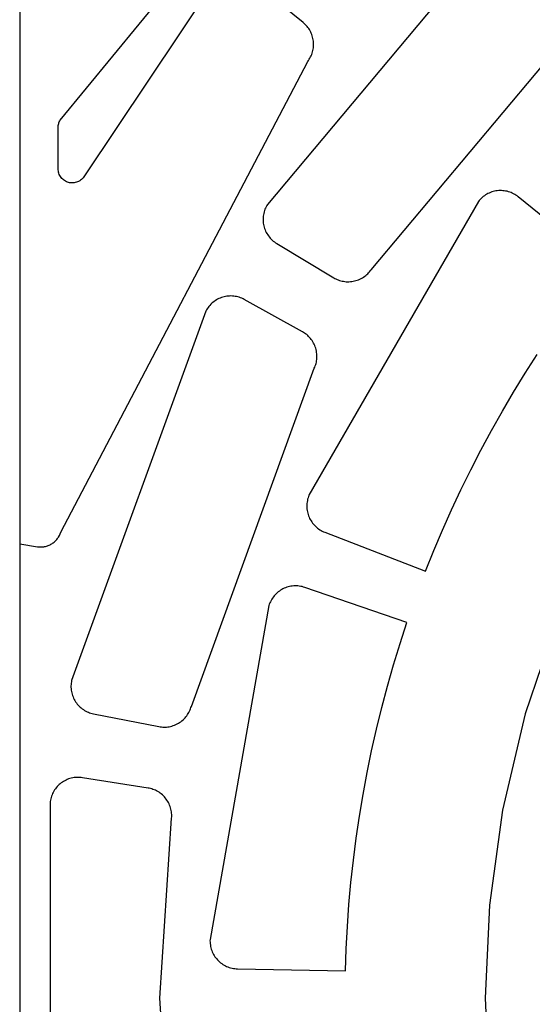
# Model space of a CAD drawing. Header units: inches. Extents: x -8.4 to 8.4, y -8.4 to 8.4.
# Tile 5 of 16: x -8.4 to -5.5, y 0 to 5.5. Entities that reach past the tile are written whole.
import ezdxf

# ---------------------------------------------------------------- set-up
doc = ezdxf.new("R2010")
doc.units = ezdxf.units.IN
doc.layers.get('0').update_dxf_attribs({"true_color": 0xc2ced6})

msp = doc.modelspace()

# ---------------------------------------------------------------- linework, layer by layer
for points in [[(-8.4251, -8.4251), (8.4251, -8.4251), (8.4251, 8.4251), (-8.4251, 8.4251), (-8.4251, -8.4251)], [(-8.4252, 7.6772), (-8.4252, 2.552), (-8.3253, 2.5364), (-8.3156, 2.5353), (-8.3056, 2.535), (-8.2954, 2.5356), (-8.2902, 2.5362), (-8.285, 2.5371), (-8.2798, 2.5382), (-8.2747, 2.5395), (-8.2695, 2.5411), (-8.2645, 2.543), (-8.2595, 2.545), (-8.2545, 2.5473), (-8.2497, 2.5499), (-8.245, 2.5526), (-8.2404, 2.5556), (-8.236, 2.5588), (-8.2317, 2.5622), (-8.2276, 2.5657), (-8.2237, 2.5694), (-8.22, 2.5733), (-8.2165, 2.5773), (-8.2132, 2.5815), (-8.2101, 2.5857), (-8.2072, 2.59), (-8.2021, 2.5989), (-8.1979, 2.608), (-8.1946, 2.6172), (-6.8053, 5.262), (-6.8008, 5.2682), (-6.7966, 5.2745), (-6.7927, 5.281), (-6.7891, 5.2877), (-6.7891, 5.2878), (-6.7858, 5.2947), (-6.7829, 5.3017), (-6.7803, 5.3089), (-6.7781, 5.3162), (-6.7763, 5.3236), (-6.7748, 5.3311), (-6.7736, 5.3386), (-6.7728, 5.3462), (-6.7724, 5.3538), (-6.7724, 5.3614), (-6.7727, 5.369), (-6.7734, 5.3766), (-6.7745, 5.3841), (-6.7759, 5.3916), (-6.7777, 5.399), (-6.7798, 5.4063), (-6.7823, 5.4135), (-6.7852, 5.4206), (-6.7884, 5.4275), (-6.7919, 5.4343), (-6.7957, 5.4409), (-6.7999, 5.4473), (-6.8043, 5.4535), (-6.8091, 5.4595), (-6.8091, 5.4595), (-6.8141, 5.4652), (-6.8194, 5.4707), (-6.825, 5.4758), (-6.8307, 5.4808), (-7.1215, 5.7162)], [(-7.3451, 5.6903), (-8.0616, 4.6195), (-8.0648, 4.6143), (-8.0685, 4.6093), (-8.0727, 4.6045), (-8.0773, 4.6), (-8.0824, 4.5959), (-8.0878, 4.5921), (-8.0936, 4.5888), (-8.0996, 4.586), (-8.1059, 4.5836), (-8.1123, 4.5819), (-8.1188, 4.5807), (-8.1253, 4.58), (-8.1318, 4.5799), (-8.1381, 4.5803), (-8.1443, 4.5812), (-8.1502, 4.5825), (-8.156, 4.5843), (-8.1618, 4.5866), (-8.1675, 4.5894), (-8.173, 4.5927), (-8.1783, 4.5965), (-8.1834, 4.6008), (-8.1881, 4.6055), (-8.1924, 4.6106), (-8.1962, 4.6161), (-8.1996, 4.6219), (-8.2024, 4.6278), (-8.2047, 4.634), (-8.2065, 4.6402), (-8.2077, 4.6464), (-8.2084, 4.6526), (-8.2087, 4.6586), (-8.2087, 4.8918), (-8.2085, 4.8971), (-8.208, 4.9024), (-8.2071, 4.9077), (-8.2058, 4.9129), (-8.2042, 4.918), (-8.2022, 4.923), (-8.2, 4.9278), (-8.1974, 4.9324), (-6.4213, 7.0917)], [(-5.6127, 6.1508), (-7.032, 4.4593), (-7.036, 4.4528)], [(0, 5.8069), (-0.5218, 5.7835), (-1.0566, 5.71), (-1.5978, 5.5828), (-2.1375, 5.3992), (-2.6671, 5.1582), (-3.1776, 4.8604), (-3.6601, 4.5082), (-4.1061, 4.1061), (-4.5082, 3.6601), (-4.8604, 3.1776), (-5.1582, 2.6671), (-5.3992, 2.1375), (-5.5828, 1.5978), (-5.71, 1.0566), (-5.7834, 0.5218), (-5.8069, 0), (-5.7834, -0.5218), (-5.71, -1.0566)], [(-7.036, 4.4528), (-7.0396, 4.4459), (-7.043, 4.4389), (-7.046, 4.4316), (-7.0486, 4.4242), (-7.0509, 4.4166), (-7.0528, 4.4089), (-7.0543, 4.4011), (-7.0555, 4.3932), (-7.0562, 4.3853), (-7.0565, 4.3774), (-7.0564, 4.3695), (-7.0559, 4.3617), (-7.0551, 4.3539), (-7.0539, 4.3463), (-7.0523, 4.3388), (-7.0503, 4.3313), (-7.048, 4.3239), (-7.0453, 4.3166), (-7.0422, 4.3094), (-7.0387, 4.3023), (-7.0349, 4.2954), (-7.0307, 4.2886), (-7.0262, 4.2821), (-7.0213, 4.2758), (-7.0162, 4.2698), (-7.0107, 4.264), (-7.005, 4.2585), (-6.9991, 4.2534), (-6.993, 4.2486), (-6.9866, 4.2441), (-6.9801, 4.24), (-6.6595, 4.0473), (-6.6534, 4.0439), (-6.6472, 4.0407), (-6.6406, 4.0377), (-6.6339, 4.035), (-6.6269, 4.0325), (-6.6198, 4.0304), (-6.6124, 4.0286), (-6.6049, 4.0271), (-6.5973, 4.026), (-6.5895, 4.0252), (-6.5817, 4.0249), (-6.5738, 4.0249), (-6.5658, 4.0253), (-6.5579, 4.0262), (-6.55, 4.0274), (-6.5422, 4.029), (-6.5344, 4.0311), (-6.5268, 4.0335), (-6.5193, 4.0363), (-6.5121, 4.0395), (-6.505, 4.043), (-6.4981, 4.0468), (-6.4915, 4.0509), (-6.4852, 4.0554), (-6.4791, 4.06), (-6.4734, 4.0649), (-6.4679, 4.0701), (-6.4628, 4.0753), (-6.458, 4.0808), (-6.4535, 4.0864), (-6.4493, 4.0921), (-5.1498, 5.6407)], [(-5.6218, 4.5018), (-5.628, 4.5066), (-5.6345, 4.511), (-5.6412, 4.5152), (-5.648, 4.519), (-5.6551, 4.5225), (-5.6623, 4.5256), (-5.6697, 4.5283), (-5.6772, 4.5307), (-5.6848, 4.5327), (-5.6925, 4.5343), (-5.7003, 4.5355), (-5.7081, 4.5364), (-5.716, 4.5368), (-5.7238, 4.5369), (-5.7317, 4.5365), (-5.7395, 4.5358), (-5.7473, 4.5347), (-5.755, 4.5332), (-5.7627, 4.5313), (-5.7702, 4.529), (-5.7776, 4.5263), (-5.7848, 4.5233), (-5.792, 4.52), (-5.7989, 4.5162), (-5.8056, 4.5122), (-5.8122, 4.5078), (-5.8185, 4.503), (-5.8245, 4.498), (-5.8303, 4.4927), (-5.8358, 4.4871), (-5.841, 4.4812), (-5.846, 4.4751), (-6.7986, 2.8252), (-6.8014, 2.8179), (-6.8039, 2.8104), (-6.8059, 2.8028), (-6.8076, 2.7952), (-6.809, 2.7874), (-6.8099, 2.7796), (-6.8105, 2.7717), (-6.8106, 2.7639), (-6.8104, 2.756), (-6.8097, 2.7482), (-6.8087, 2.7404), (-6.8073, 2.7326), (-6.8055, 2.725), (-6.8033, 2.7174), (-6.8008, 2.71), (-6.7979, 2.7027), (-6.7946, 2.6955), (-6.791, 2.6886), (-6.787, 2.6818), (-6.7827, 2.6752), (-6.778, 2.6688), (-6.7731, 2.6627), (-6.7678, 2.6569), (-6.7623, 2.6513), (-6.7565, 2.646), (-6.7504, 2.6409), (-6.7441, 2.6362), (-6.7376, 2.6318), (-6.7308, 2.6278), (-6.7239, 2.6241), (-6.7168, 2.6207), (-6.7096, 2.6177), (-6.1425, 2.3994), (-6.0962, 2.5147), (-6.0477, 2.6292), (-5.997, 2.743), (-5.9441, 2.8558), (-5.889, 2.9677), (-5.8318, 3.0786), (-5.7725, 3.1884), (-5.7111, 3.2971), (-5.6476, 3.4046), (-5.5822, 3.5109), (-5.5148, 3.6159)], [(-5.1494, 4.1196), (-5.6218, 4.5018)], [(-7.1688, 3.9285), (-7.1759, 3.9318), (-7.1831, 3.9347), (-7.1905, 3.9373), (-7.1981, 3.9395), (-7.2058, 3.9413), (-7.2136, 3.9428), (-7.2215, 3.9438), (-7.2294, 3.9445), (-7.2374, 3.9447), (-7.2453, 3.9446), (-7.2532, 3.944), (-7.261, 3.9431), (-7.2686, 3.9418), (-7.2762, 3.9401), (-7.2836, 3.9381), (-7.2909, 3.9357), (-7.2981, 3.9329), (-7.3053, 3.9298), (-7.3123, 3.9263), (-7.3192, 3.9224), (-7.3259, 3.9182), (-7.3324, 3.9136), (-7.3386, 3.9087), (-7.3446, 3.9035), (-7.3504, 3.898), (-7.3558, 3.8922), (-7.3609, 3.8862), (-7.3657, 3.88), (-7.3701, 3.8735), (-7.3742, 3.867), (-7.3779, 3.8602), (-8.1331, 1.7853), (-8.1346, 1.7778), (-8.1357, 1.7701), (-8.1364, 1.7623), (-8.1368, 1.7545), (-8.1367, 1.7466), (-8.1363, 1.7387), (-8.1354, 1.7308), (-8.1342, 1.723), (-8.1325, 1.7152), (-8.1305, 1.7075), (-8.1281, 1.6999), (-8.1253, 1.6926), (-8.1222, 1.6854), (-8.1187, 1.6784), (-8.115, 1.6716), (-8.1109, 1.6651), (-8.1066, 1.6588), (-8.1018, 1.6526), (-8.0968, 1.6467), (-8.0914, 1.6409), (-8.0857, 1.6355), (-8.0798, 1.6303), (-8.0735, 1.6254), (-8.067, 1.6208), (-8.0603, 1.6165), (-8.0534, 1.6126), (-8.0463, 1.609), (-8.0391, 1.6059), (-8.0318, 1.6031), (-8.0243, 1.6006), (-8.0169, 1.5986), (-8.0094, 1.597), (-7.6421, 1.5256), (-7.6353, 1.5244), (-7.6283, 1.5235), (-7.6211, 1.523), (-7.6139, 1.5227), (-7.6065, 1.5228), (-7.599, 1.5232), (-7.5915, 1.524), (-7.584, 1.5252), (-7.5764, 1.5268), (-7.5688, 1.5287), (-7.5613, 1.5311), (-7.5539, 1.5338), (-7.5466, 1.5369), (-7.5395, 1.5404), (-7.5325, 1.5443), (-7.5257, 1.5485), (-7.5191, 1.5531), (-7.5127, 1.558), (-7.5067, 1.5631), (-7.5009, 1.5686), (-7.4955, 1.5743), (-7.4903, 1.5803), (-7.4855, 1.5864), (-7.4811, 1.5927), (-7.477, 1.5992), (-7.4733, 1.6058), (-7.4699, 1.6124), (-7.4669, 1.6192), (-7.4642, 1.6259), (-7.4619, 1.6327), (-7.4599, 1.6395), (-6.7685, 3.5392), (-6.7656, 3.5457), (-6.7631, 3.5524), (-6.7607, 3.5592), (-6.7587, 3.5663), (-6.757, 3.5736), (-6.7556, 3.5811), (-6.7546, 3.5886), (-6.754, 3.5963), (-6.7537, 3.6041), (-6.7538, 3.612), (-6.7543, 3.6199), (-6.7552, 3.6278), (-6.7565, 3.6356), (-6.7582, 3.6434), (-6.7603, 3.6512), (-6.7628, 3.6588), (-6.7657, 3.6662), (-6.769, 3.6735), (-6.7726, 3.6806), (-6.7765, 3.6875), (-6.7807, 3.6941), (-6.7852, 3.7004), (-6.79, 3.7065), (-6.7951, 3.7123), (-6.8003, 3.7177), (-6.8057, 3.7228), (-6.8113, 3.7276), (-6.8171, 3.7321), (-6.8229, 3.7363), (-6.8288, 3.7401), (-6.8348, 3.7436), (-7.162, 3.925), (-7.1688, 3.9285)], [(-6.8225, 2.3075), (-6.8298, 2.3099), (-6.8373, 2.3118), (-6.845, 2.3135), (-6.8527, 2.3147), (-6.8606, 2.3156), (-6.8685, 2.316), (-6.8765, 2.3161), (-6.8844, 2.3157), (-6.8924, 2.315), (-6.9002, 2.3139), (-6.908, 2.3123), (-6.9157, 2.3104), (-6.9232, 2.3081), (-6.9306, 2.3055), (-6.9378, 2.3025), (-6.9447, 2.2992), (-6.9515, 2.2956), (-6.9581, 2.2916), (-6.9646, 2.2872), (-6.9709, 2.2825), (-6.977, 2.2775), (-6.9829, 2.2721), (-6.9885, 2.2665), (-6.9938, 2.2605), (-6.9988, 2.2543), (-7.0035, 2.2479), (-7.0078, 2.2412), (-7.0118, 2.2344), (-7.0154, 2.2274), (-7.0186, 2.2203), (-7.0215, 2.2131), (-7.024, 2.2058), (-7.3548, 0.3296), (-7.355, 0.3219), (-7.3548, 0.3141), (-7.3542, 0.3063), (-7.3531, 0.2985), (-7.3517, 0.2907), (-7.3499, 0.283), (-7.3478, 0.2754), (-7.3452, 0.2678), (-7.3422, 0.2604), (-7.3389, 0.2532), (-7.3352, 0.2461), (-7.3312, 0.2393), (-7.3269, 0.2328), (-7.3223, 0.2264), (-7.3174, 0.2204), (-7.3123, 0.2147), (-7.3069, 0.2092), (-7.3012, 0.204), (-7.2951, 0.199), (-7.2888, 0.1942), (-7.2823, 0.1898), (-7.2755, 0.1857), (-7.2685, 0.1819), (-7.2613, 0.1785), (-7.2539, 0.1755), (-7.2464, 0.1728), (-7.2388, 0.1705), (-7.2311, 0.1687), (-7.2234, 0.1672), (-7.2157, 0.1661), (-7.2079, 0.1654), (-7.2003, 0.1651), (-6.5927, 0.1538), (-6.5886, 0.278), (-6.5822, 0.4022), (-6.5734, 0.5264), (-6.5623, 0.6506), (-6.5488, 0.7746), (-6.533, 0.8984), (-6.5148, 1.0219), (-6.4943, 1.1451), (-6.4715, 1.2678), (-6.4463, 1.3901), (-6.4188, 1.5119), (-6.3891, 1.633), (-6.3571, 1.7535), (-6.3229, 1.8732), (-6.2864, 1.9921), (-6.2477, 2.1102), (-6.8225, 2.3075)], [(-7.5708, 1.0108), (-7.5703, 1.0179), (-7.5702, 1.025), (-7.5704, 1.0323), (-7.5709, 1.0396), (-7.5718, 1.0471), (-7.573, 1.0545), (-7.5747, 1.062), (-7.5767, 1.0695), (-7.5791, 1.0769), (-7.5819, 1.0842), (-7.585, 1.0915), (-7.5886, 1.0986), (-7.5925, 1.1055), (-7.5968, 1.1123), (-7.6014, 1.1188), (-7.6064, 1.1251), (-7.6116, 1.1311), (-7.6172, 1.1369), (-7.623, 1.1423), (-7.629, 1.1474), (-7.6352, 1.1522), (-7.6417, 1.1566), (-7.6482, 1.1606), (-7.6549, 1.1643), (-7.6617, 1.1677), (-7.6686, 1.1706), (-7.6755, 1.1732), (-7.6824, 1.1755), (-7.6893, 1.1774), (-7.6962, 1.1789), (-7.703, 1.1802), (-8.0725, 1.2387), (-8.0801, 1.2397), (-8.0879, 1.2404), (-8.0957, 1.2406), (-8.1035, 1.2405), (-8.1114, 1.24), (-8.1193, 1.2391), (-8.1271, 1.2378), (-8.1349, 1.2361), (-8.1425, 1.234), (-8.1501, 1.2315), (-8.1575, 1.2286), (-8.1647, 1.2254), (-8.1717, 1.2219), (-8.1785, 1.218), (-8.185, 1.2139), (-8.1913, 1.2094), (-8.1973, 1.2047), (-8.2032, 1.1996), (-8.2088, 1.1942), (-8.2142, 1.1885), (-8.2193, 1.1825), (-8.2242, 1.1763), (-8.2287, 1.1698), (-8.2329, 1.163), (-8.2368, 1.1561), (-8.2403, 1.1489), (-8.2434, 1.1416), (-8.2461, 1.1342), (-8.2485, 1.1268), (-8.2505, 1.1192), (-8.2521, 1.1116), (-8.2533, 1.104), (-8.2533, -1.104)], [(-7.5708, -1.0108), (-7.6378, 0), (-7.5708, 1.0108)]]:
    msp.add_lwpolyline(points)

doc.saveas('drawing.dxf')
